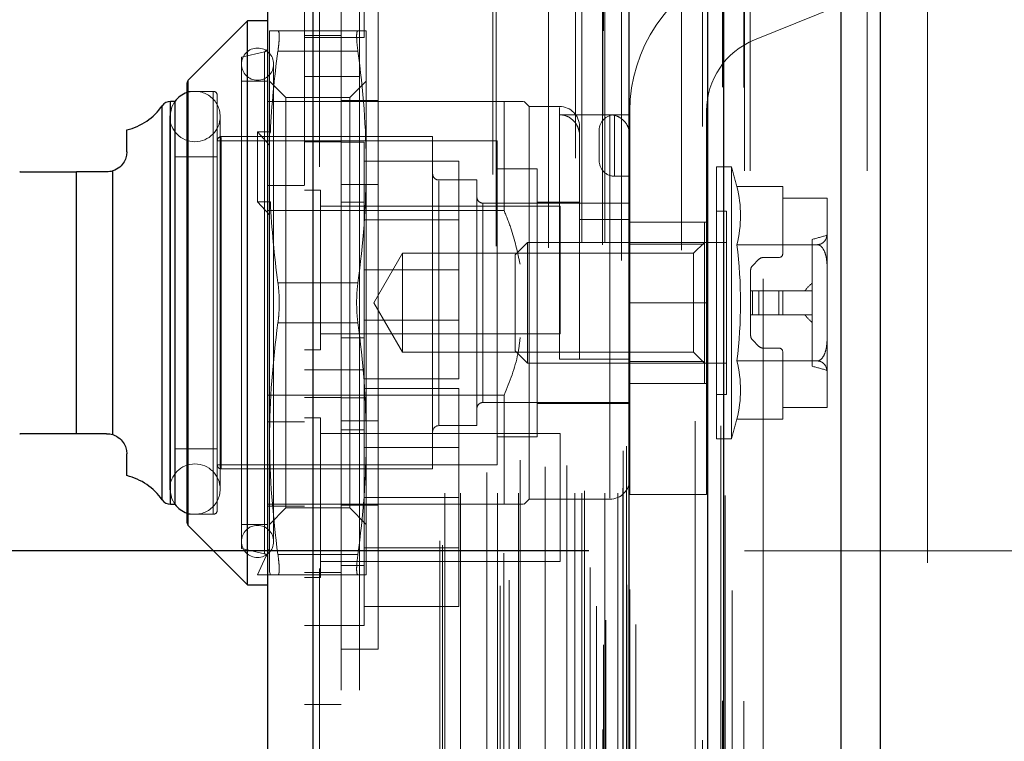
# Model space of a CAD drawing. Header units: inches. Extents: x 0.2 to 10.7, y 0.2 to 7.9.
# Tile 93 of 104: x 5.641 to 5.802, y 4.954 to 5.071. Entities that reach past the tile are written whole.
import ezdxf

# ---------------------------------------------------------------- set-up
doc = ezdxf.new("R2010")
doc.units = ezdxf.units.IN
doc.header["$MEASUREMENT"] = 0
doc.linetypes.add('HIDDEN', pattern=[0.07500000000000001, 0.05, -0.025])
doc.layers.add('DIMENSIONS', color=140, linetype='Continuous')
doc.styles.add('SLDTEXTSTYLE0', font='TXT', dxfattribs={"width": 0.7})
doc.dimstyles.new('SLDDIMSTYLE0', dxfattribs={"dimtxt": 0.0849609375, "dimasz": 0.13, "dimexe": 0, "dimexo": 0.0625, "dimgap": 0.021240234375, "dimtad": 0, "dimtih": 1, "dimtoh": 1, "dimlfac": 12, "dimrnd": 1e-09, "dimzin": 12, "dimdsep": 46, "dimtxsty": 'SLDTEXTSTYLE0', "dimsah": 1, "dimcen": 0.09, "dimadec": 0, "dimazin": 3, "dimtfac": 1, "dimtofl": 0, "dimtmove": 0, "dimatfit": 3, "dimfxl": 0, "dimfrac": 2, "dimtolj": 1, "dimtzin": 12, "dimarcsym": 0})
doc.dimstyles.new('SLDDIMSTYLE4', dxfattribs={"dimtxt": 0.0849609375, "dimasz": 0.13, "dimexe": 0, "dimexo": 0.0625, "dimgap": 0.021240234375, "dimtad": 0, "dimtih": 1, "dimtoh": 1, "dimdec": 4, "dimlfac": 12, "dimzin": 12, "dimdsep": 46, "dimtxsty": 'SLDTEXTSTYLE0', "dimsah": 1, "dimcen": 0.09, "dimadec": 0, "dimazin": 3, "dimtfac": 1, "dimtdec": 0, "dimtofl": 0, "dimtmove": 0, "dimatfit": 3, "dimfxl": 0, "dimfrac": 2, "dimtolj": 1, "dimtzin": 12, "dimarcsym": 0})

# ---------------------------------------------------------------- blocks, each defined once
blk = doc.blocks.new('_D_13')
at = {"layer": 'DIMENSIONS'}
blk.add_line((6.102862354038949, 5.648304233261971), (5.73416764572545, 5.648304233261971), dxfattribs=at)
for radius, start, end in [(0.885779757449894, 163.9657113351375, 180), (0.8857797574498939, 205.0000000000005, 221.034288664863)]:
    blk.add_arc((6.744947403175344, 5.648304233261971), radius, start, end, dxfattribs=at)
for points in [[(5.85916764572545, 5.648304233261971), (5.888578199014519, 5.776503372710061), (5.848684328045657, 5.779415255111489)], [(5.942158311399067, 5.273957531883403), (5.988067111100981, 5.150700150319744), (6.022992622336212, 5.17019909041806)]]:
    blk.add_solid(points, dxfattribs=at)
at = {"layer": 'DIMENSIONS', "insert": (5.783349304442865, 5.479444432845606), "char_height": 0.08333333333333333, "attachment_point": 1, "style": 'SLDTEXTSTYLE0'}
blk.add_mtext('25°', dxfattribs=at)
blk = doc.blocks.new('_D_18')
at = {"layer": 'DIMENSIONS'}
for p, q in [((5.734066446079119, 4.98470249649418), (5.29003491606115, 4.98470249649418)), ((5.41503491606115, 4.98470249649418), (5.415034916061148, 4.42807726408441)), ((5.253460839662, 4.274026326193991), (5.224930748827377, 4.274026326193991)), ((5.224930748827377, 4.274026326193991), (5.224930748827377, 4.138995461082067)), ((5.576608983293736, 4.274026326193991), (5.605139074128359, 4.274026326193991)), ((5.605139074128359, 4.274026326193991), (5.605139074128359, 4.138995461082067)), ((5.224930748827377, 4.138995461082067), (5.253460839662, 4.138995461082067)), ((5.605139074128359, 4.138995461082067), (5.576608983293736, 4.138995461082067)), ((5.415034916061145, 3.444369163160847), (5.415034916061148, 4.119975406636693)), ((5.734066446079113, 3.444369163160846), (5.290034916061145, 3.444369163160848))]:
    blk.add_line(p, q, dxfattribs=at)
for points in [[(5.41503491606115, 4.98470249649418), (5.395034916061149, 4.854702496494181), (5.435034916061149, 4.854702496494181)], [(5.415034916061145, 3.444369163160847), (5.435034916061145, 3.574369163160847), (5.395034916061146, 3.574369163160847)]]:
    blk.add_solid(points, dxfattribs=at)
at = {"layer": 'DIMENSIONS', "char_height": 0.08333333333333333, "attachment_point": 1, "style": 'SLDTEXTSTYLE0'}
for s, insert in [('18.48', (5.253460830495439, 4.40046870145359)), ('469.5', (5.253460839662, 4.246417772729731))]:
    blk.add_mtext(s, dxfattribs=dict(at, insert=insert))
blk = doc.blocks.new('_D_19')
at = {"layer": 'DIMENSIONS'}
for p, q in [((5.703483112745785, 5.099952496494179), (4.79971829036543, 5.099952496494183)), ((4.92471829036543, 5.099952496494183), (4.924718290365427, 4.483632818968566)), ((4.763144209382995, 4.353501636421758), (4.734614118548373, 4.353501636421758)), ((4.734614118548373, 4.353501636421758), (4.734614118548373, 4.218470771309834)), ((5.086292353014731, 4.353501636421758), (5.114822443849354, 4.353501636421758)), ((5.114822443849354, 4.353501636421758), (5.114822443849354, 4.218470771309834)), ((4.734614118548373, 4.218470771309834), (4.763144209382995, 4.218470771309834)), ((5.114822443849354, 4.218470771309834), (5.086292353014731, 4.218470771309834)), ((4.924718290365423, 3.329035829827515), (4.924718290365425, 4.064419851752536)), ((5.703483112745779, 3.329035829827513), (4.799718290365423, 3.329035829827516))]:
    blk.add_line(p, q, dxfattribs=at)
for points in [[(4.92471829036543, 5.099952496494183), (4.904718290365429, 4.969952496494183), (4.944718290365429, 4.969952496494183)], [(4.924718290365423, 3.329035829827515), (4.944718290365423, 3.459035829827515), (4.904718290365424, 3.459035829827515)]]:
    blk.add_solid(points, dxfattribs=at)
at = {"layer": 'DIMENSIONS', "char_height": 0.08333333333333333, "attachment_point": 1, "style": 'SLDTEXTSTYLE0'}
for s, insert in [('21.25', (4.763144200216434, 4.479944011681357)), ('539.8', (4.763144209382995, 4.325893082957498)), ('OPENING', (4.662681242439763, 4.1718421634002))]:
    blk.add_mtext(s, dxfattribs=dict(at, insert=insert))

msp = doc.modelspace()

# ---------------------------------------------------------------- linework, layer by layer
at = {"color": 7, "linetype": 'Continuous', "lineweight": 25}
for p, q in [((5.781559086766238, 5.192448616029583), (5.781559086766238, 3.246619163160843)), ((5.775195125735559, 3.246619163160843), (5.775195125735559, 5.191268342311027)), ((5.753483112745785, 3.246619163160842), (5.753483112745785, 5.182035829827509)), ((5.756119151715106, 3.246619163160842), (5.756119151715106, 5.182294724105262)), ((5.740680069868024, 3.272723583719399), (5.740680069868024, 5.156331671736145)), ((5.689159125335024, 3.28180811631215), (5.689159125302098, 5.147247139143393)), ((5.681721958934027, 5.144301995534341), (5.681721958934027, 3.284753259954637)), ((5.678441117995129, 5.071039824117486), (5.668790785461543, 5.061389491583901)), ((5.681721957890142, 5.071039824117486), (5.678441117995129, 5.071039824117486)), ((5.678441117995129, 5.025108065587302), (5.678441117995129, 5.071039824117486)), ((5.66859859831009, 5.025108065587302), (5.66859859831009, 5.060925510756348)), ((5.668790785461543, 5.025108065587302), (5.668790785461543, 5.061389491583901)), ((5.666600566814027, 5.057916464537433), (5.665889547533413, 5.057916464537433)), ((5.665889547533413, 5.025108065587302), (5.665889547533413, 5.057916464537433)), ((5.666630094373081, 5.025108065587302), (5.666630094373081, 5.057916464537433)), ((5.66454333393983, 5.025108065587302), (5.66454333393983, 5.057213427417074)), ((5.65875607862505, 5.049714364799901), (5.65875607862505, 5.053265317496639)), ((5.650553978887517, 5.003782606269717), (5.650553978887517, 5.046433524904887)), ((5.655475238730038, 5.046433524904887), (5.650553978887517, 5.046433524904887)), ((5.656466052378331, 5.003629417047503), (5.656466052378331, 5.046586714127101)), ((5.66454333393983, 4.99300270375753), (5.66454333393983, 5.025108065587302)), ((5.665889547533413, 4.992299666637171), (5.665889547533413, 5.025108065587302)), ((5.666630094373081, 4.992299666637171), (5.666630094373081, 5.025108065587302)), ((5.66859859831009, 4.989290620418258), (5.66859859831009, 5.025108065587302)), ((5.668790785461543, 4.988826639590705), (5.668790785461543, 5.025108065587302)), ((5.678441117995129, 4.979176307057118), (5.678441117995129, 5.025108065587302)), ((5.655475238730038, 5.003782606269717), (5.650553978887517, 5.003782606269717)), ((5.65875607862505, 4.996950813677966), (5.65875607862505, 5.000501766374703)), ((5.665889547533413, 4.992299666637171), (5.666600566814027, 4.992299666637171)), ((5.668790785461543, 4.988826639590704), (5.678441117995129, 4.979176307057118)), ((5.678441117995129, 4.979176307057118), (5.681721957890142, 4.979176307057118))]:
    msp.add_line(p, q, dxfattribs=at)
at = {"color": 7, "linetype": 'HIDDEN', "lineweight": 18}
for p, q in [((5.781559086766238, 5.192448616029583), (5.781559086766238, 3.246619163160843)), ((5.781559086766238, 3.246619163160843), (5.781559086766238, 5.19244861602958)), ((5.781559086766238, 3.246619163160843), (5.781559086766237, 5.192448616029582)), ((5.775195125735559, 3.246619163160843), (5.775195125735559, 5.191268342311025)), ((5.779437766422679, 3.246619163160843), (5.779437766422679, 5.191268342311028)), ((5.779437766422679, 3.246619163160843), (5.779437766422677, 5.191268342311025)), ((5.756119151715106, 3.246619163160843), (5.75611915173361, 5.182294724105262)), ((5.759483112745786, 3.246619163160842), (5.759483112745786, 5.182035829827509)), ((5.760361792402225, 3.246619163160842), (5.760361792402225, 5.182294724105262)), ((5.760361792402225, 3.246619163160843), (5.760361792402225, 5.182294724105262)), ((5.755864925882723, 3.260253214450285), (5.755864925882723, 5.168802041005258)), ((5.736454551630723, 3.269389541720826), (5.736454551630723, 5.159665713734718)), ((5.736454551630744, 3.269389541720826), (5.736454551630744, 5.159665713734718)), ((5.736370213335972, 5.15557172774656), (5.736370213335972, 3.273483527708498)), ((5.736879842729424, 3.273393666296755), (5.736879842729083, 5.155661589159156)), ((5.741721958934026, 3.272723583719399), (5.741721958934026, 5.156331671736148)), ((5.734316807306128, 3.274458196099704), (5.734316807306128, 5.154597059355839)), ((5.752609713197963, 5.15384834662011), (5.752609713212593, 3.27521194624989)), ((5.752609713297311, 5.153846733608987), (5.752609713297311, 3.27522035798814)), ((5.735309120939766, 3.27571307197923), (5.735309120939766, 5.153380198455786)), ((5.740755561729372, 3.278207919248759), (5.740755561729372, 5.150847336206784)), ((5.740782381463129, 3.278417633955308), (5.740782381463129, 5.150637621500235)), ((5.71964224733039, 3.279021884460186), (5.71964224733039, 5.150033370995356)), ((5.721073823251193, 3.279945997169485), (5.721073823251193, 5.149105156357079)), ((5.74030404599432, 3.279171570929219), (5.74030404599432, 5.149883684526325)), ((5.740304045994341, 3.279171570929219), (5.740304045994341, 5.149883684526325)), ((5.731918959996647, 5.148692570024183), (5.731918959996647, 3.280370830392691)), ((5.689159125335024, 5.147247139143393), (5.689159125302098, 3.28180811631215)), ((5.690201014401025, 3.28180811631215), (5.69020101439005, 5.147247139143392)), ((5.690201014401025, 5.147247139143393), (5.69020101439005, 3.281808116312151)), ((5.718461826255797, 5.146000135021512), (5.718461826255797, 3.283050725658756)), ((5.734285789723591, 3.28200531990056), (5.734285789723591, 5.147049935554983)), ((5.687721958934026, 5.144301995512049), (5.687721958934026, 3.284753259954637)), ((5.720226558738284, 3.284324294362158), (5.720226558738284, 5.144730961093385)), ((5.709776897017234, 3.286357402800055), (5.709776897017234, 5.142697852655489)), ((5.710209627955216, 3.285626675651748), (5.710209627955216, 5.143428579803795)), ((5.749173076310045, 5.142546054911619), (5.749173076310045, 3.286484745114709)), ((5.710610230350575, 3.2940746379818), (5.710610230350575, 5.134980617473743)), ((5.710610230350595, 3.2940746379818), (5.710610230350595, 5.134980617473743)), ((5.713142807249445, 3.2940746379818), (5.713142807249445, 5.134980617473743)), ((5.719177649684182, 3.294074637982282), (5.719177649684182, 5.134980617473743)), ((5.722622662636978, 3.2940746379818), (5.722622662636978, 5.134980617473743)), ((5.731793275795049, 3.2940746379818), (5.731793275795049, 5.134980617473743)), ((5.732966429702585, 5.134980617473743), (5.732966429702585, 3.2940746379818)), ((5.732966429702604, 3.2940746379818), (5.732966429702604, 5.134980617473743)), ((5.73338309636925, 3.294491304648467), (5.73338309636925, 5.134563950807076)), ((5.736299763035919, 5.134563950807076), (5.736299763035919, 3.294491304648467)), ((5.736716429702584, 3.2940746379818), (5.736716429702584, 5.134980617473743)), ((5.736716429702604, 5.134980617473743), (5.736716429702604, 3.2940746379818)), ((5.738790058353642, 3.2940746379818), (5.738790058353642, 5.134980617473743)), ((5.738790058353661, 3.2940746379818), (5.738790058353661, 5.134980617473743)), ((5.718965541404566, 5.13431652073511), (5.718965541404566, 3.294739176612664)), ((5.727494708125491, 5.134077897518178), (5.727494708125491, 3.2949744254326)), ((5.739633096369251, 3.294907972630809), (5.739633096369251, 5.134147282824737)), ((5.73963309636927, 3.294907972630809), (5.73963309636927, 5.134147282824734)), ((5.696721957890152, 5.131985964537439), (5.696721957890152, 5.06198596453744)), ((5.717451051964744, 3.297440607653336), (5.717451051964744, 5.131614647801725)), ((5.739388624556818, 5.131985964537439), (5.739388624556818, 3.297069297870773)), ((5.726947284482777, 3.298369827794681), (5.726947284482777, 5.130685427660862)), ((5.726947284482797, 3.298369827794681), (5.726947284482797, 5.130685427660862)), ((5.730502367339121, 3.298615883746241), (5.730502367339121, 5.130437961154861)), ((5.722891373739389, 3.299478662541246), (5.722891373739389, 5.129583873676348)), ((5.739703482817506, 3.300987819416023), (5.739703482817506, 5.12806743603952)), ((5.739703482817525, 3.300987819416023), (5.739703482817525, 5.12806743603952)), ((5.74025069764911, 3.301760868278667), (5.74025069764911, 5.127294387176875)), ((5.740250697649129, 3.301760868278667), (5.740250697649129, 5.127294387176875)), ((5.755576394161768, 3.305072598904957), (5.75557639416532, 5.123947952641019)), ((5.751442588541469, 3.305851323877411), (5.751442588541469, 5.123203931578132)), ((5.693721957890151, 5.115916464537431), (5.69372195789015, 5.06198596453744)), ((5.762483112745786, 3.329035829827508), (5.762483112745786, 5.099952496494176)), ((5.762483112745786, 3.329035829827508), (5.762483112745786, 5.099952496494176)), ((5.762483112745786, 3.329035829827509), (5.762483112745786, 5.099952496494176)), ((5.762483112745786, 3.329035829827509), (5.762483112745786, 5.099952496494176)), ((5.789316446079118, 4.782744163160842), (5.789316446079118, 5.099952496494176)), ((5.697471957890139, 5.068333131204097), (5.697471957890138, 5.08916646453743)), ((5.699721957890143, 5.081524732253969), (5.699721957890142, 5.025108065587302)), ((5.783483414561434, 5.077000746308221), (5.761090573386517, 5.067944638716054)), ((5.682050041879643, 5.052691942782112), (5.682050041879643, 5.069399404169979)), ((5.683407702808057, 5.069399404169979), (5.696440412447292, 5.069399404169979)), ((5.697798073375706, 5.047253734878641), (5.697798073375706, 5.069399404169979)), ((5.693721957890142, 5.068666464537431), (5.687721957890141, 5.068666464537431)), ((5.68772195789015, 5.068333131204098), (5.69372195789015, 5.068333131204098)), ((5.693721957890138, 5.068333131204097), (5.697471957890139, 5.068333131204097)), ((5.681213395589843, 5.066001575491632), (5.677456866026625, 5.065134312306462)), ((5.681213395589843, 4.984251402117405), (5.681213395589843, 5.0659647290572)), ((5.683407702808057, 5.066118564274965), (5.696440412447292, 5.066118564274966)), ((5.683407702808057, 5.066118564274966), (5.696440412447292, 5.066118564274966)), ((5.677456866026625, 5.025108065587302), (5.677456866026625, 5.065134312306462)), ((5.682706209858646, 4.986230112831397), (5.682706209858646, 5.063986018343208)), ((5.668790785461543, 5.061389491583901), (5.668790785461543, 4.988826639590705)), ((5.681721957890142, 5.061197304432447), (5.677456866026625, 5.061197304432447)), ((5.684714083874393, 5.058533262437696), (5.682050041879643, 5.061197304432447)), ((5.696721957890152, 5.06198596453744), (5.687721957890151, 5.06198596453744)), ((5.693721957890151, 5.06198596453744), (5.693721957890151, 3.367069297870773)), ((5.697798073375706, 5.061197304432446), (5.695134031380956, 5.058533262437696)), ((5.696721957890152, 5.06198596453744), (5.696721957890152, 3.367069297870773)), ((5.696721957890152, 5.06198596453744), (5.696721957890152, 3.367069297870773)), ((5.696721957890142, 3.367069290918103), (5.696721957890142, 5.06198595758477)), ((5.696721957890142, 3.367069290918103), (5.696721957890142, 5.06198595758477)), ((5.672863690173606, 5.059556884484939), (5.66859859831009, 5.059556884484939)), ((5.672863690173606, 4.990806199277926), (5.672863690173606, 5.059409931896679)), ((5.665889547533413, 5.057916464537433), (5.665889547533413, 4.992299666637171)), ((5.666630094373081, 5.057916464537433), (5.666600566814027, 5.057916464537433)), ((5.673519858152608, 5.025108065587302), (5.673519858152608, 5.058900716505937)), ((5.687721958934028, 5.057916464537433), (5.681721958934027, 5.057916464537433)), ((5.684714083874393, 4.991682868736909), (5.684714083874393, 5.058533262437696)), ((5.695134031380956, 5.058533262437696), (5.684714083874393, 5.058533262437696)), ((5.720271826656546, 5.057916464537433), (5.687721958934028, 5.057916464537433)), ((5.699721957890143, 5.05806639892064), (5.693721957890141, 5.05806639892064)), ((5.695134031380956, 4.991682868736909), (5.695134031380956, 5.058533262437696)), ((5.720271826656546, 5.04014276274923), (5.720271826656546, 5.057916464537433)), ((5.724372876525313, 5.05709625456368), (5.723552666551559, 5.057916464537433)), ((5.66454333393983, 5.057213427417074), (5.66454333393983, 4.99300270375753)), ((5.724372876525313, 5.025108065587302), (5.724372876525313, 5.05709625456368)), ((5.729294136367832, 5.05709625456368), (5.724372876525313, 5.05709625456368)), ((5.729294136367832, 5.015921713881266), (5.729294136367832, 5.056950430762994)), ((5.740777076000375, 5.025106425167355), (5.740777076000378, 5.056356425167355)), ((5.753277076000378, 5.056356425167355), (5.753277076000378, 5.025106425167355)), ((5.665780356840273, 5.055455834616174), (5.665780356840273, 4.994760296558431)), ((5.673982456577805, 4.994760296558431), (5.673982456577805, 5.055455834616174)), ((5.737496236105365, 5.055748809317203), (5.729294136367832, 5.055748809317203)), ((5.737496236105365, 5.055748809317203), (5.737496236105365, 4.993270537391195)), ((5.738277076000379, 5.055731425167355), (5.738277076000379, 5.045731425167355)), ((5.738277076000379, 5.055731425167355), (5.740777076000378, 5.055731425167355)), ((5.738277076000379, 5.045731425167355), (5.738277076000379, 5.055731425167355)), ((5.68217957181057, 5.052936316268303), (5.680081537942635, 5.052936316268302)), ((5.680081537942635, 5.052936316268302), (5.680081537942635, 5.041571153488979)), ((5.680081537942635, 5.052936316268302), (5.682050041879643, 5.050804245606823)), ((5.68217957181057, 5.052936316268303), (5.682050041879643, 5.052691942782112)), ((5.682050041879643, 5.052691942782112), (5.682050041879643, 5.050804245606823)), ((5.732574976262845, 5.015921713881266), (5.732574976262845, 5.053815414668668)), ((5.735777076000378, 5.053231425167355), (5.735777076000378, 5.048231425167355)), ((5.719123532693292, 5.051518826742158), (5.673519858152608, 5.051518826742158)), ((5.70862484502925, 5.05217499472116), (5.674176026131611, 5.05217499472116)), ((5.674176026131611, 4.998189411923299), (5.674176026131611, 5.052026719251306)), ((5.693721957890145, 5.051333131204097), (5.687721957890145, 5.051333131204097)), ((5.697471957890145, 5.05129146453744), (5.693721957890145, 5.05129146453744)), ((5.697471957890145, 5.014208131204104), (5.697471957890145, 5.05129146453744)), ((5.70862484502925, 5.025108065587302), (5.70862484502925, 5.05217499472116)), ((5.719123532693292, 5.025108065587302), (5.719123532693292, 5.051518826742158)), ((5.682050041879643, 5.050804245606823), (5.682050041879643, 5.041326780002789)), ((5.673519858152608, 5.048894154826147), (5.666630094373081, 5.048894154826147)), ((5.697471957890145, 5.048208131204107), (5.712888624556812, 5.048208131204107)), ((5.712888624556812, 5.030458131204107), (5.712888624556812, 5.048208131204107)), ((5.650553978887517, 5.046433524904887), (5.650553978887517, 5.003782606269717)), ((5.656466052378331, 5.046586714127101), (5.656466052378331, 5.003629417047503)), ((5.697798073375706, 5.002962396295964), (5.697798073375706, 5.047253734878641)), ((5.725685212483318, 5.046925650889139), (5.719123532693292, 5.046925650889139)), ((5.725685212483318, 5.025108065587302), (5.725685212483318, 5.046925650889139)), ((5.754884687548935, 5.025108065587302), (5.754884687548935, 5.047253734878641)), ((5.757326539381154, 5.047253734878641), (5.754884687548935, 5.047253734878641)), ((5.757326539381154, 5.025108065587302), (5.757326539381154, 5.047253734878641)), ((5.715842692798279, 5.045121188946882), (5.709609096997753, 5.045121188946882)), ((5.709609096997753, 5.005240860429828), (5.709609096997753, 5.044975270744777)), ((5.715842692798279, 5.025108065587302), (5.715842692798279, 5.045121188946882)), ((5.738277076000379, 5.045731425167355), (5.740777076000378, 5.045731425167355)), ((5.687721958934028, 5.044207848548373), (5.681721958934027, 5.044207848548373)), ((5.690326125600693, 5.04347896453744), (5.687721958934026, 5.04347896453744)), ((5.690326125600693, 5.017437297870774), (5.690326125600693, 5.04347896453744)), ((5.699721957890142, 5.044357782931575), (5.693721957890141, 5.044357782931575)), ((5.758215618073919, 5.044050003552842), (5.765711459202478, 5.044050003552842)), ((5.765711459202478, 5.044050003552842), (5.765711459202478, 5.042155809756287)), ((5.68217957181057, 5.041571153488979), (5.680081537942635, 5.041571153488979)), ((5.680081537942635, 5.041571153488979), (5.682050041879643, 5.039439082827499)), ((5.68217957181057, 5.041571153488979), (5.682050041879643, 5.041326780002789)), ((5.697471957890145, 5.041499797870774), (5.693721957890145, 5.041499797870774)), ((5.732574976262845, 5.041512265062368), (5.725685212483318, 5.041512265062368)), ((5.765711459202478, 5.042155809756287), (5.772928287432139, 5.042155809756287)), ((5.765711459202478, 5.042155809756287), (5.765711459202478, 5.033146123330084)), ((5.772929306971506, 5.042066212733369), (5.772929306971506, 5.042096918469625)), ((5.772929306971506, 5.036562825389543), (5.772929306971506, 5.042066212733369)), ((5.720271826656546, 5.04014276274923), (5.681721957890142, 5.04014276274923)), ((5.682050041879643, 5.002962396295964), (5.682050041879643, 5.041326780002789)), ((5.729388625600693, 5.040874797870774), (5.690326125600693, 5.040874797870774)), ((5.740777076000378, 5.041348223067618), (5.716826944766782, 5.041348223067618)), ((5.716826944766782, 5.008905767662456), (5.716826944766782, 5.041310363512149)), ((5.729388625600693, 5.02004146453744), (5.729388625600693, 5.040874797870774)), ((5.756525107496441, 5.040035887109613), (5.754884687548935, 5.040035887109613)), ((5.756525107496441, 5.025108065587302), (5.756525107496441, 5.040035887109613)), ((5.712888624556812, 5.038620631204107), (5.697471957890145, 5.038620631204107)), ((5.740777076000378, 5.038698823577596), (5.732574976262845, 5.038698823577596)), ((5.740777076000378, 5.038231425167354), (5.753277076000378, 5.038231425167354)), ((5.752916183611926, 5.034674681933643), (5.752916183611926, 5.038231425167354)), ((5.770468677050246, 5.01479035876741), (5.770468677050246, 5.035425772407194)), ((5.772929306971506, 5.030611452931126), (5.772929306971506, 5.036562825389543)), ((5.724089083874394, 5.034950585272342), (5.722076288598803, 5.032937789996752)), ((5.724089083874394, 5.025108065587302), (5.724089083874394, 5.034950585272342)), ((5.756525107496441, 5.034950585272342), (5.724089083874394, 5.034950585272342)), ((5.752916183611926, 5.034674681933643), (5.740777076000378, 5.034674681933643)), ((5.752916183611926, 5.034950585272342), (5.751139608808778, 5.033174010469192)), ((5.752916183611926, 5.015541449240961), (5.752916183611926, 5.034674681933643)), ((5.758215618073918, 5.034579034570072), (5.771352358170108, 5.034579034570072)), ((5.703706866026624, 5.033174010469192), (5.699049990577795, 5.025108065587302)), ((5.703706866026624, 5.025108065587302), (5.703706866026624, 5.033174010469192)), ((5.751139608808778, 5.033174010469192), (5.703706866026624, 5.033174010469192)), ((5.722076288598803, 5.025108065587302), (5.722076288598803, 5.032937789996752)), ((5.751139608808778, 5.017042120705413), (5.751139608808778, 5.033174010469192)), ((5.761814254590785, 5.032201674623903), (5.760750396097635, 5.031137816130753)), ((5.765055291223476, 5.032489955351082), (5.76251022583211, 5.032489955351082)), ((5.697471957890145, 5.030458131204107), (5.712888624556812, 5.030458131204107)), ((5.712888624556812, 5.012708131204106), (5.712888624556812, 5.030458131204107)), ((5.760462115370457, 5.030441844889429), (5.760462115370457, 5.02707656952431)), ((5.772929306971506, 5.019604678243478), (5.772929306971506, 5.030611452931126)), ((5.683407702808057, 5.028388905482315), (5.696440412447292, 5.028388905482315)), ((5.683407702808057, 5.028388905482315), (5.696440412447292, 5.028388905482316)), ((5.760462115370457, 5.023139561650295), (5.760462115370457, 5.02707656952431)), ((5.760462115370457, 5.02707656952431), (5.760750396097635, 5.02707656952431)), ((5.760750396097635, 5.02707656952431), (5.761814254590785, 5.02707656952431)), ((5.760750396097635, 5.023139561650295), (5.760750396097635, 5.02707656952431)), ((5.760750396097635, 5.023139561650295), (5.760750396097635, 5.02707656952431)), ((5.761814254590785, 5.02707656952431), (5.76251022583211, 5.02707656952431)), ((5.761814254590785, 5.023139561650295), (5.761814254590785, 5.02707656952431)), ((5.761814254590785, 5.023139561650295), (5.761814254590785, 5.02707656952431)), ((5.76251022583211, 5.02707656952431), (5.765055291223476, 5.02707656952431)), ((5.76251022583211, 5.023139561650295), (5.76251022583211, 5.02707656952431)), ((5.76251022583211, 5.023139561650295), (5.76251022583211, 5.02707656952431)), ((5.765055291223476, 5.023139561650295), (5.765055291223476, 5.02707656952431)), ((5.765055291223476, 5.02707656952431), (5.765711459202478, 5.02707656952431)), ((5.765055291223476, 5.023139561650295), (5.765055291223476, 5.02707656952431)), ((5.765711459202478, 5.02707656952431), (5.770468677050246, 5.02707656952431)), ((5.765711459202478, 5.023139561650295), (5.765711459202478, 5.02707656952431)), ((5.673519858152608, 4.991315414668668), (5.673519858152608, 5.025108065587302)), ((5.677456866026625, 4.985081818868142), (5.677456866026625, 5.025108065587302)), ((5.699049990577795, 5.025108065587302), (5.703706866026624, 5.017042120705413)), ((5.699721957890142, 5.025108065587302), (5.699721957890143, 4.968691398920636)), ((5.703706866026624, 5.017042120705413), (5.703706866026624, 5.025108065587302)), ((5.70862484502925, 4.998041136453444), (5.70862484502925, 5.025108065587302)), ((5.715842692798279, 5.005094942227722), (5.715842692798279, 5.025108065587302)), ((5.719123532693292, 4.998697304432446), (5.719123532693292, 5.025108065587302)), ((5.722076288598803, 5.017278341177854), (5.722076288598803, 5.025108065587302)), ((5.724089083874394, 5.015265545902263), (5.724089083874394, 5.025108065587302)), ((5.724372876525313, 4.993119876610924), (5.724372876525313, 5.025108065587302)), ((5.725685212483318, 5.003290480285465), (5.725685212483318, 5.025108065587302)), ((5.740777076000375, 5.025106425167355), (5.753277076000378, 5.025106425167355)), ((5.740777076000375, 5.025106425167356), (5.753277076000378, 5.025106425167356)), ((5.740777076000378, 4.993856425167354), (5.740777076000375, 5.025106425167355)), ((5.753277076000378, 4.993856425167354), (5.753277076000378, 5.025106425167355)), ((5.754884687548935, 5.002962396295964), (5.754884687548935, 5.025108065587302)), ((5.756525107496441, 5.010180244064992), (5.756525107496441, 5.025108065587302)), ((5.757326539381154, 5.002962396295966), (5.757326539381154, 5.025108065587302)), ((5.697471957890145, 5.022295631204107), (5.712888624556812, 5.022295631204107)), ((5.760462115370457, 5.023139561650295), (5.760750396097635, 5.023139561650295)), ((5.760462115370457, 5.023139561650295), (5.760462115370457, 5.019774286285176)), ((5.760750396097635, 5.023139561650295), (5.761814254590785, 5.023139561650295)), ((5.761814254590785, 5.023139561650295), (5.76251022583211, 5.023139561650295)), ((5.76251022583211, 5.023139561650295), (5.765055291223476, 5.023139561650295)), ((5.765055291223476, 5.023139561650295), (5.765711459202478, 5.023139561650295)), ((5.765711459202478, 5.023139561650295), (5.770468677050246, 5.023139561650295)), ((5.683407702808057, 5.02182722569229), (5.696440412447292, 5.021827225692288)), ((5.683407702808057, 5.02182722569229), (5.696440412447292, 5.02182722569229)), ((5.690326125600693, 5.02004146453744), (5.729388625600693, 5.02004146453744)), ((5.693721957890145, 5.019416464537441), (5.697471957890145, 5.019416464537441)), ((5.760750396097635, 5.019078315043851), (5.761814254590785, 5.018014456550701)), ((5.772929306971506, 5.013653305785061), (5.772929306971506, 5.019604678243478)), ((5.687721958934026, 5.017437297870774), (5.690326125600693, 5.017437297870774)), ((5.76251022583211, 5.017726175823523), (5.765055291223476, 5.017726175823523)), ((5.703706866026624, 5.017042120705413), (5.751139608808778, 5.017042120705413)), ((5.722076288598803, 5.017278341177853), (5.724089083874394, 5.015265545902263)), ((5.737496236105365, 5.015921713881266), (5.729294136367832, 5.015921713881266)), ((5.751139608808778, 5.017042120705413), (5.752916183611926, 5.015265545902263)), ((5.765711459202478, 5.01707000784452), (5.765711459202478, 5.008060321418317)), ((5.693721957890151, 5.014208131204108), (5.687721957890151, 5.014208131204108)), ((5.697471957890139, 5.014208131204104), (5.693721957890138, 5.014208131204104)), ((5.697471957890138, 4.993374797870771), (5.697471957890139, 5.014208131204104)), ((5.724089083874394, 5.015265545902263), (5.756525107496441, 5.015265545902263)), ((5.752916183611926, 5.015541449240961), (5.740777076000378, 5.015541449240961)), ((5.752916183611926, 5.01198470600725), (5.752916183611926, 5.015541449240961)), ((5.758215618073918, 5.015637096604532), (5.771352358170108, 5.015637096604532)), ((5.697471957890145, 5.012708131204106), (5.712888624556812, 5.012708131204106)), ((5.772929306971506, 5.008149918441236), (5.772929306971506, 5.013653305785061)), ((5.697471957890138, 5.011124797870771), (5.712888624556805, 5.011124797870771)), ((5.712888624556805, 4.993374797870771), (5.712888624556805, 5.011124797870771)), ((5.752916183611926, 5.01198470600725), (5.740777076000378, 5.01198470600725)), ((5.740777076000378, 5.011981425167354), (5.753277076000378, 5.011981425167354)), ((5.720271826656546, 5.010073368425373), (5.681721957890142, 5.010073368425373)), ((5.687721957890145, 5.00966646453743), (5.693721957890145, 5.00966646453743)), ((5.693721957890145, 5.009624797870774), (5.697471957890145, 5.009624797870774)), ((5.720271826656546, 4.992299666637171), (5.720271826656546, 5.010073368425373)), ((5.754884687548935, 5.010180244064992), (5.756525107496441, 5.010180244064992)), ((5.716826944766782, 5.008867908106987), (5.740777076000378, 5.008867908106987)), ((5.725685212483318, 5.008703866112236), (5.740777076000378, 5.008703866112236)), ((5.772928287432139, 5.008060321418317), (5.765711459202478, 5.008060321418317)), ((5.765711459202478, 5.008060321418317), (5.765711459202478, 5.006166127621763)), ((5.772929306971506, 5.00811921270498), (5.772929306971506, 5.008149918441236)), ((5.690326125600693, 5.006395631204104), (5.687721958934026, 5.006395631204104)), ((5.690326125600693, 4.993374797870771), (5.690326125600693, 5.006395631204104)), ((5.758215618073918, 5.006166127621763), (5.765711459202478, 5.006166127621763)), ((5.687721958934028, 5.005708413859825), (5.681721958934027, 5.005708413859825)), ((5.699721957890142, 5.005858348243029), (5.693721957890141, 5.005858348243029)), ((5.709609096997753, 5.005094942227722), (5.715842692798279, 5.005094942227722)), ((5.682050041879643, 4.981305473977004), (5.682050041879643, 5.002962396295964)), ((5.729388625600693, 5.003791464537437), (5.690326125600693, 5.003791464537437)), ((5.697471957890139, 5.004416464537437), (5.693721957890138, 5.004416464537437)), ((5.697798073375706, 4.980816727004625), (5.697798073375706, 5.002962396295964)), ((5.719123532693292, 5.003290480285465), (5.725685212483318, 5.003290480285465)), ((5.729388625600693, 4.993374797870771), (5.729388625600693, 5.003791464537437)), ((5.754884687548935, 5.002962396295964), (5.757326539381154, 5.002962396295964)), ((5.712888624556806, 5.001537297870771), (5.697471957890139, 5.001537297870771)), ((5.666630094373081, 5.001321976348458), (5.673519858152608, 5.001321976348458)), ((5.673519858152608, 4.998697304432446), (5.719123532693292, 4.998697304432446)), ((5.674176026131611, 4.998041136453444), (5.70862484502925, 4.998041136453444)), ((5.690326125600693, 4.980353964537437), (5.690326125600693, 4.993374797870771)), ((5.697471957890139, 4.972541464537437), (5.697471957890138, 4.993374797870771)), ((5.697471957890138, 4.993374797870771), (5.712888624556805, 4.993374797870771)), ((5.712888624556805, 4.97562479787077), (5.712888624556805, 4.993374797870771)), ((5.729388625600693, 4.982958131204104), (5.729388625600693, 4.993374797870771)), ((5.740777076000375, 4.993856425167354), (5.753277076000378, 4.993856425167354)), ((5.666600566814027, 4.992299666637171), (5.666630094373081, 4.992299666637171)), ((5.720271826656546, 4.992299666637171), (5.681721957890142, 4.992299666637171)), ((5.687721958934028, 4.99199979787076), (5.681721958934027, 4.99199979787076)), ((5.699721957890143, 4.992149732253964), (5.693721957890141, 4.992149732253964)), ((5.723552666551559, 4.992299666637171), (5.724372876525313, 4.993119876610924)), ((5.724372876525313, 4.993119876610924), (5.737496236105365, 4.993119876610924)), ((5.66859859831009, 4.990659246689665), (5.672863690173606, 4.990659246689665)), ((5.682050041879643, 4.989018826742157), (5.684714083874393, 4.991682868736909)), ((5.684714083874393, 4.991682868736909), (5.695134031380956, 4.991682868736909)), ((5.695134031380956, 4.991682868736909), (5.697798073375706, 4.989018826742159)), ((5.677456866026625, 4.989018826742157), (5.681721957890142, 4.989018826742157)), ((5.677456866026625, 4.985081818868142), (5.681213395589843, 4.984214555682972)), ((5.680081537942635, 4.980816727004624), (5.682050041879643, 4.985080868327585)), ((5.683407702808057, 4.984097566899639), (5.696440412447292, 4.984097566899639)), ((5.683407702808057, 4.984097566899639), (5.696440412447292, 4.984097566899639)), ((5.697471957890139, 4.98521229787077), (5.712888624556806, 4.98521229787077)), ((5.784066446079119, 4.984702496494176), (5.759483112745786, 4.984702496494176)), ((5.784066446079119, 4.432869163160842), (5.784066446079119, 4.984702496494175)), ((5.784066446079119, 4.432869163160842), (5.784066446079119, 4.984702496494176)), ((5.787066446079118, 4.984702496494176), (5.784066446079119, 4.984702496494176)), ((5.787066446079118, 4.432869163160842), (5.787066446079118, 4.984702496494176)), ((5.796066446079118, 4.984702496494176), (5.787066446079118, 4.984702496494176)), ((5.793066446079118, 4.432869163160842), (5.793066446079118, 4.984702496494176)), ((5.796066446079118, 4.432869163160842), (5.796066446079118, 4.984702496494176)), ((5.850691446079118, 4.984702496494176), (5.796066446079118, 4.984702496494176)), ((5.796066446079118, 4.432869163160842), (5.796066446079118, 4.984702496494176)), ((5.690326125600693, 4.982958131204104), (5.729388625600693, 4.982958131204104)), ((5.693721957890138, 4.982333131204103), (5.697471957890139, 4.982333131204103)), ((5.68217957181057, 4.980816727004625), (5.680081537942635, 4.980816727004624)), ((5.68217957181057, 4.980816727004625), (5.682050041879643, 4.981305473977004)), ((5.683407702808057, 4.980816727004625), (5.696440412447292, 4.980816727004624)), ((5.687721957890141, 4.98116646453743), (5.693721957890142, 4.98116646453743)), ((5.687721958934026, 4.980353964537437), (5.690326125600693, 4.980353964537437)), ((5.697471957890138, 4.97562479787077), (5.712888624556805, 4.97562479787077)), ((5.687721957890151, 4.972541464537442), (5.693721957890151, 4.972541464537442)), ((5.693721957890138, 4.972541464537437), (5.697471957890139, 4.972541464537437)), ((5.693721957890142, 4.968691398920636), (5.699721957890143, 4.968691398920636)), ((5.693721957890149, 4.95966646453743), (5.687721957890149, 4.95966646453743))]:
    msp.add_line(p, q, dxfattribs=at)
at = {"color": 7, "linetype": 'HIDDEN', "lineweight": 18, "flags": 128}
for points in [[(5.759372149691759, 3.260192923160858), (5.759372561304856, 4.206973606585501), (5.759372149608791, 5.168858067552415)], [(5.757472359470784, 3.278238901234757), (5.757472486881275, 4.199413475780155), (5.757472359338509, 5.150818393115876)], [(5.757472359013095, 3.278250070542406), (5.757472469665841, 4.175912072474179), (5.757472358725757, 5.150793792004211)], [(5.749173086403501, 5.142569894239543), (5.749173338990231, 4.174853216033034), (5.749173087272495, 3.286485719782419)], [(5.75630128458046, 3.293693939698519), (5.756301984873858, 4.234358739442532), (5.756301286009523, 5.135360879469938)], [(5.756301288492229, 3.293710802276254), (5.75630203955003, 4.199413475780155), (5.756301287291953, 5.135361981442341)], [(5.749185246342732, 5.13365923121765), (5.749185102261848, 4.222078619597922), (5.749185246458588, 3.295397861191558)], [(5.666600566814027, 5.057916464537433), (5.666092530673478, 5.057025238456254), (5.665780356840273, 5.055455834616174)], [(5.665780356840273, 4.994760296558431), (5.666092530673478, 4.993190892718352), (5.666600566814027, 4.992299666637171)]]:
    msp.add_lwpolyline(points, dxfattribs=at)
at = {"color": 7, "linetype": 'HIDDEN', "lineweight": 18}
for centre, radius, start, end in [((5.765777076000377, 5.056356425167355), 0.02500000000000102, 112.0193813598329, 180), ((5.765777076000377, 5.056356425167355), 0.01249999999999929, 112.0193813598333, 180), ((5.680081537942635, 5.063986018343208), 0.00262467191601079, 0, 180), ((5.681065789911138, 5.066640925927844), 0.0006561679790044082, 283.0000000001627, 359.9999999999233), ((5.680081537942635, 5.063986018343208), 0.00262467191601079, 180, 0), ((5.66988140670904, 5.055455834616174), 0.004101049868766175, 0, 108.2280527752), ((5.672863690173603, 5.058900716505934), 0.00065616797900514, 2.326639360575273e-10, 89.99999999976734), ((5.729294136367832, 5.053815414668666), 0.003280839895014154, 3.102185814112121e-11, 90), ((5.66988140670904, 5.055455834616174), 0.004101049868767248, 180, 0), ((5.738277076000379, 5.053231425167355), 0.002500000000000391, 90, 180), ((5.674176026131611, 5.051518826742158), 0.0006561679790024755, 90, 180), ((5.738277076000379, 5.048231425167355), 0.002500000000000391, 180, 270.0000000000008), ((5.683742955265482, 5.025108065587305), 0.07684383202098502, 14.27044514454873, 16.74966025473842), ((5.709609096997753, 5.046105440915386), 0.0009842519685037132, 180, 270.0000000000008), ((5.73978485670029, 5.039314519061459), 0.01902939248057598, 345.5904657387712, 14.40953426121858), ((5.716826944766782, 5.042332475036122), 0.0009842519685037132, 180, 270.0000000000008), ((5.769054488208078, 5.04206692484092), 0.003874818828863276, 359.9894702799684, 1.314429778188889), ((5.77122807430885, 5.042096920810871), 0.001701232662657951, 359.9999211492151, 1.983715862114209), ((5.769054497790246, 5.042066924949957), 0.003874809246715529, 359.9894686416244, 1.314431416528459), ((6.245157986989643, 3.338904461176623), 1.761679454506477, 105.5486179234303, 105.6317027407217), ((5.683742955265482, 5.025108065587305), 0.07507247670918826, 352.7523851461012, 7.247614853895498), ((5.76251022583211, 5.031505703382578), 0.0009842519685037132, 90, 135), ((5.765055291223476, 5.033146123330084), 0.0006561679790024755, 270.0000000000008, 0), ((5.76144636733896, 5.030441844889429), 0.0009842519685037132, 135.0000000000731, 180), ((5.76144636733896, 5.019774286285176), 0.000984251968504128, 180, 224.9999999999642), ((5.76251022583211, 5.018710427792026), 0.0009842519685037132, 225.0000000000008, 270.0000000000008), ((5.765055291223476, 5.01707000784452), 0.0006561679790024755, 0, 90), ((5.739784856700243, 5.010901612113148), 0.01902939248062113, 345.5904657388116, 14.40953426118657), ((6.245157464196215, 6.711309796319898), 1.761677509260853, 254.3682972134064, 254.4513821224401), ((5.716826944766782, 5.007883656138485), 0.0009842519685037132, 90, 180.0000000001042), ((5.769054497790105, 5.008149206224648), 0.003874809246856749, 358.6855685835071, 0.01053135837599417), ((5.769054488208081, 5.008149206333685), 0.003874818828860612, 358.6855702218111, 0.0105297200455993), ((5.771228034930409, 5.008119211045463), 0.001701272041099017, 358.0163070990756, 5.588954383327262e-05), ((5.683742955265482, 5.025108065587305), 0.07684383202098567, 343.2503397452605, 345.7295548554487), ((5.709609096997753, 5.004110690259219), 0.0009842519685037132, 90, 180), ((5.66988140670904, 4.994760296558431), 0.004101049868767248, 0, 180), ((5.674176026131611, 4.998697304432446), 0.0006561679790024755, 180, 270.0000000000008), ((5.737496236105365, 4.996400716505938), 0.003280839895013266, 270.0000000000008, 0), ((5.66988140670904, 4.994760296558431), 0.004101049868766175, 251.7719472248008, 0), ((5.672863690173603, 4.991315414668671), 0.0006561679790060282, 270.0000000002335, 359.9999999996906), ((5.680081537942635, 4.986230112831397), 0.00262467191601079, 0, 180), ((5.680081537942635, 4.986230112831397), 0.00262467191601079, 180, 0), ((5.681065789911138, 4.98357520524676), 0.0006561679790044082, 7.755464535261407e-11, 76.99999999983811)]:
    msp.add_arc(centre, radius, start, end, dxfattribs=at)
at = {"color": 7, "linetype": 'Continuous', "lineweight": 25}
for centre, radius, start, end in [((5.669254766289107, 5.060925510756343), 0.0006561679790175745, 135.0000000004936, 179.9999999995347), ((5.66988140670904, 5.055455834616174), 0.004101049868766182, 108.2280527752, 143.1301023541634), ((5.665889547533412, 5.056276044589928), 0.001640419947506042, 89.99999999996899, 145.15009542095), ((5.656466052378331, 5.062837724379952), 0.00984251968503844, 283.4541205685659, 325.1500954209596), ((5.656466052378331, 4.987378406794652), 0.00984251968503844, 34.84990457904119, 76.54587943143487), ((5.665889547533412, 4.993940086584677), 0.001640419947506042, 214.8499045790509, 270.0000000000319), ((5.66988140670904, 4.994760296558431), 0.004101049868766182, 216.8698976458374, 251.7719472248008), ((5.669254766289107, 4.989290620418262), 0.0006561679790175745, 180.0000000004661, 224.9999999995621)]:
    msp.add_arc(centre, radius, start, end, dxfattribs=at)
at = {"color": 7, "linetype": 'HIDDEN', "lineweight": 18}
for points in [[(5.682050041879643, 5.069399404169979), (5.682050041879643, 5.069399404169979), (5.682552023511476, 5.069399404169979), (5.683407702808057, 5.069399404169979)], [(5.696440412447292, 5.069399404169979), (5.697296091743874, 5.069399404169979), (5.697798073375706, 5.069399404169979), (5.697798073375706, 5.069399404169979)], [(5.683407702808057, 5.066118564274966), (5.682809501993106, 5.061737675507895), (5.682379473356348, 5.057345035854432), (5.68217957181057, 5.052936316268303)], [(5.697798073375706, 5.047253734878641), (5.697798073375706, 5.053566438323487), (5.697296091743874, 5.059852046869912), (5.696440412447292, 5.066118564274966)], [(5.696440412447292, 5.028388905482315), (5.697296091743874, 5.034655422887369), (5.697798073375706, 5.040941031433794), (5.697798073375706, 5.047253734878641)], [(5.68217957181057, 5.041571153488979), (5.682379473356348, 5.037162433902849), (5.682809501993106, 5.032769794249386), (5.683407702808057, 5.028388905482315)], [(5.769303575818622, 5.02707656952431), (5.769655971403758, 5.027519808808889), (5.770054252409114, 5.027919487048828), (5.770468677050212, 5.028303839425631)], [(5.770468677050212, 5.021912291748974), (5.770054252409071, 5.022296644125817), (5.769655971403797, 5.022696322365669), (5.769303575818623, 5.023139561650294)], [(5.683407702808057, 5.02182722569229), (5.682552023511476, 5.015560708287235), (5.682050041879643, 5.00927509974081), (5.682050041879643, 5.002962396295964)], [(5.696440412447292, 5.021827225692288), (5.697296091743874, 5.015560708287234), (5.697798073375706, 5.00927509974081), (5.697798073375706, 5.002962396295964)], [(5.682050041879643, 5.002962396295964), (5.682050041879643, 4.996649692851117), (5.682552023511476, 4.990364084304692), (5.683407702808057, 4.984097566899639)], [(5.697798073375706, 5.002962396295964), (5.697798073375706, 4.996649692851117), (5.697296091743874, 4.990364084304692), (5.696440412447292, 4.984097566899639)], [(5.683407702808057, 4.980816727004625), (5.682809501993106, 4.980816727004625), (5.682379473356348, 4.980816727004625), (5.68217957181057, 4.980816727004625)], [(5.697798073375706, 4.980816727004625), (5.697798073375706, 4.980816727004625), (5.697296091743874, 4.980816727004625), (5.696440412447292, 4.980816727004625)]]:
    msp.add_open_spline(points, degree=3, dxfattribs=at)
for points, knots in [([(5.683407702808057, 5.069399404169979), (5.683475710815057, 5.069399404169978), (5.683526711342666, 5.069325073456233), (5.683596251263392, 5.069029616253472), (5.683613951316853, 5.068807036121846), (5.68361406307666, 5.068236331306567), (5.683596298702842, 5.067880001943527), (5.683527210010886, 5.067073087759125), (5.683475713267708, 5.066616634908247), (5.683407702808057, 5.066118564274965)], [0, 0, 0, 0, 0.25, 0.25, 0.5, 0.5, 0.75, 0.75, 1, 1, 1, 1]), ([(5.696440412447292, 5.066118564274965), (5.696372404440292, 5.0666166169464), (5.696321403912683, 5.067068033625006), (5.696251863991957, 5.067878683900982), (5.696234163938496, 5.068233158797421), (5.696234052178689, 5.068804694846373), (5.696251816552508, 5.06902865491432), (5.696320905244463, 5.069323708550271), (5.696372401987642, 5.069399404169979), (5.696440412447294, 5.069399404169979)], [0, 0, 0, 0, 0.2500000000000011, 0.2500000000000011, 0.5000000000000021, 0.5000000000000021, 0.750000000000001, 0.750000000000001, 1, 1, 1, 1]), ([(5.72346014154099, 5.057916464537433), (5.723405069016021, 5.057916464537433), (5.723281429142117, 5.057916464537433), (5.721862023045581, 5.057916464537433), (5.720645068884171, 5.057916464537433), (5.720271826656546, 5.057916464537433)], [0, 0, 0, 0, 0.3576770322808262, 0.8029982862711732, 1, 1, 1, 1]), ([(5.729294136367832, 5.055748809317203), (5.729738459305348, 5.055748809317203), (5.730174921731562, 5.055654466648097), (5.730978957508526, 5.055297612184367), (5.731344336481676, 5.055034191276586), (5.731941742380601, 5.054392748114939), (5.732178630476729, 5.054009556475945), (5.732493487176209, 5.053190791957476), (5.732574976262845, 5.052749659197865), (5.732574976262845, 5.052305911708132)], [0, 0, 0, 0, 0.25, 0.25, 0.5, 0.5, 0.75, 0.75, 1, 1, 1, 1]), ([(5.737496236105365, 5.055748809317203), (5.737940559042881, 5.055748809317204), (5.738377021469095, 5.055654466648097), (5.73918105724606, 5.055297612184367), (5.739546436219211, 5.055034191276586), (5.740143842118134, 5.054392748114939), (5.740380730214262, 5.054009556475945), (5.740695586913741, 5.053190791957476), (5.740777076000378, 5.052749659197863), (5.740777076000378, 5.052305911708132)], [0, 0, 0, 0, 0.25, 0.25, 0.5, 0.5, 0.75, 0.75, 1, 1, 1, 1]), ([(5.722891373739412, 5.031396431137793), (5.722454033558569, 5.033385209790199), (5.721797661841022, 5.036370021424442), (5.720653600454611, 5.039198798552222), (5.720271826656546, 5.04014276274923)], [0, 0, 0, 0, 0.6662995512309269, 1, 1, 1, 1]), ([(5.771352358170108, 5.034579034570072), (5.771546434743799, 5.034586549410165), (5.77172646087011, 5.034628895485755), (5.772028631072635, 5.034747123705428), (5.772152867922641, 5.034822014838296), (5.77246525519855, 5.035063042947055), (5.772596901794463, 5.035244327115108), (5.772884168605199, 5.035799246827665), (5.772929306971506, 5.036181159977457), (5.772929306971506, 5.036562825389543)], [0, 0, 0, 0, 0.1250000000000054, 0.1250000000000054, 0.2500000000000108, 0.2500000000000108, 0.4999999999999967, 0.4999999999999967, 1, 1, 1, 1]), ([(5.772929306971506, 5.030611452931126), (5.772929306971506, 5.031374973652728), (5.772884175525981, 5.032139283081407), (5.772596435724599, 5.033249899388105), (5.772463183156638, 5.033614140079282), (5.772154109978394, 5.034091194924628), (5.772029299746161, 5.034242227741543), (5.771726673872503, 5.034479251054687), (5.771546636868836, 5.034563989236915), (5.771352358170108, 5.034579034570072)], [0, 0, 0, 0, 0.5, 0.5, 0.75, 0.75, 0.875, 0.875, 1, 1, 1, 1]), ([(5.683407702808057, 5.028388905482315), (5.683475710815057, 5.027890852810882), (5.683526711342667, 5.027365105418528), (5.683596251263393, 5.026258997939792), (5.683613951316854, 5.025681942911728), (5.68361406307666, 5.024539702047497), (5.683596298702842, 5.02395941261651), (5.683527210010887, 5.022857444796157), (5.683475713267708, 5.022325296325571), (5.683407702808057, 5.02182722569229)], [0, 0, 0, 0, 0.25, 0.25, 0.5, 0.5, 0.75, 0.75, 1, 1, 1, 1]), ([(5.696440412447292, 5.021827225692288), (5.696372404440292, 5.022325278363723), (5.696321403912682, 5.022851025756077), (5.696251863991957, 5.023957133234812), (5.696234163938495, 5.024534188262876), (5.696234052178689, 5.025676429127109), (5.696251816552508, 5.026256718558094), (5.696320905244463, 5.027358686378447), (5.696372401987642, 5.027890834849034), (5.696440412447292, 5.028388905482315)], [0, 0, 0, 0, 0.25, 0.25, 0.5, 0.5, 0.75, 0.75, 1, 1, 1, 1]), ([(5.720271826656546, 5.010073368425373), (5.721168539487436, 5.012272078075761), (5.722408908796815, 5.015313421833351), (5.722786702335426, 5.018558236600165), (5.722891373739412, 5.019457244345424)], [0, 0, 0, 0, 0.7229401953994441, 1, 1, 1, 1]), ([(5.771352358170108, 5.015637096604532), (5.771546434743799, 5.015652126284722), (5.771726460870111, 5.015736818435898), (5.772028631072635, 5.015973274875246), (5.772152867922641, 5.016123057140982), (5.77246525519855, 5.0166051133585), (5.772596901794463, 5.016967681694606), (5.772884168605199, 5.018077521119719), (5.772929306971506, 5.018841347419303), (5.772929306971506, 5.019604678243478)], [0, 0, 0, 0, 0.125000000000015, 0.125000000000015, 0.2500000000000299, 0.2500000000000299, 0.50000000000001, 0.50000000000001, 1, 1, 1, 1]), ([(5.740777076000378, 5.015921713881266), (5.740777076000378, 5.015921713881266), (5.740697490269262, 5.015921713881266), (5.740380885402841, 5.015921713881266), (5.740146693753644, 5.015921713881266), (5.739247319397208, 5.015921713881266), (5.738385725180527, 5.015921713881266), (5.737496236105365, 5.015921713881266)], [0, 0, 0, 0, 0.2499999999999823, 0.2499999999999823, 0.4999999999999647, 0.4999999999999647, 1, 1, 1, 1]), ([(5.772929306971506, 5.013653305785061), (5.772929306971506, 5.01403506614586), (5.77288417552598, 5.0144172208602), (5.772596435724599, 5.01497252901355), (5.772463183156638, 5.015154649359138), (5.772154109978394, 5.015393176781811), (5.772029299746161, 5.015468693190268), (5.771726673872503, 5.015587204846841), (5.771546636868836, 5.015629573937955), (5.771352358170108, 5.015637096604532)], [0, 0, 0, 0, 0.500000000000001, 0.500000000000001, 0.7499999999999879, 0.7499999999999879, 0.874999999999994, 0.874999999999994, 1, 1, 1, 1]), ([(5.72346014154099, 4.992299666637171), (5.723405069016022, 4.992299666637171), (5.723281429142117, 4.99229966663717), (5.721862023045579, 4.992299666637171), (5.720645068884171, 4.992299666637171), (5.720271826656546, 4.992299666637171)], [0, 0, 0, 0, 0.3576770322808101, 0.8029982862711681, 1, 1, 1, 1]), ([(5.683407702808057, 4.984097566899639), (5.683475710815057, 4.983599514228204), (5.683526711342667, 4.983148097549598), (5.683596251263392, 4.982337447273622), (5.683613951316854, 4.981982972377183), (5.68361406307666, 4.981411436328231), (5.683596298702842, 4.981187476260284), (5.683527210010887, 4.980892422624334), (5.683475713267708, 4.980816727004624), (5.683407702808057, 4.980816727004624)], [0, 0, 0, 0, 0.2500000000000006, 0.2500000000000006, 0.5000000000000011, 0.5000000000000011, 0.7500000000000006, 0.7500000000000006, 1, 1, 1, 1]), ([(5.696440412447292, 4.980816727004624), (5.696372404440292, 4.980816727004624), (5.696321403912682, 4.980891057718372), (5.696251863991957, 4.981186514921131), (5.696234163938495, 4.981409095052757), (5.696234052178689, 4.981979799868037), (5.696251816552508, 4.982336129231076), (5.696320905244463, 4.983143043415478), (5.696372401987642, 4.983599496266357), (5.696440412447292, 4.984097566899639)], [0, 0, 0, 0, 0.25, 0.25, 0.5, 0.5, 0.75, 0.75, 1, 1, 1, 1])]:
    msp.add_open_spline(points, degree=3, knots=knots, dxfattribs=at)
at = {"color": 7, "linetype": 'Continuous', "lineweight": 25}
for points, knots in [([(5.65875607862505, 5.049714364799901), (5.65875607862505, 5.04947240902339), (5.65873000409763, 5.049215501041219), (5.658598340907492, 5.04867100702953), (5.658491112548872, 5.04837901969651), (5.658154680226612, 5.047791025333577), (5.657921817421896, 5.047490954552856), (5.657304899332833, 5.046960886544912), (5.656916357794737, 5.046729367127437), (5.656466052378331, 5.046586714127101)], [0, 0, 0, 0, 0.25, 0.25, 0.5, 0.5, 0.75, 0.75, 1, 1, 1, 1]), ([(5.641368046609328, 5.046433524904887), (5.641349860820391, 5.046433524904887), (5.641306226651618, 5.046433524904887), (5.641878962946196, 5.046433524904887), (5.643196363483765, 5.046433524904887), (5.645362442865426, 5.046433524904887), (5.647795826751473, 5.046433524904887), (5.649694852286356, 5.046433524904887), (5.650553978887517, 5.046433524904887)], [0, 0, 0, 0, 0.1596258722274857, 0.3829991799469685, 0.6077260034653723, 0.7457164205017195, 0.8849611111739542, 1, 1, 1, 1]), ([(5.650553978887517, 5.003782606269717), (5.649755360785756, 5.003782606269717), (5.648161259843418, 5.003782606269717), (5.645856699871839, 5.003782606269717), (5.643598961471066, 5.003782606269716), (5.64190414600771, 5.003782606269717), (5.641281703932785, 5.003782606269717), (5.641347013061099, 5.003782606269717), (5.641368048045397, 5.003782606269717)], [0, 0, 0, 0, 0.1069754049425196, 0.2135308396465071, 0.3566164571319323, 0.5735303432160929, 0.8626412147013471, 1, 1, 1, 1]), ([(5.656466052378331, 5.003629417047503), (5.656916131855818, 5.003486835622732), (5.657301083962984, 5.003257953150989), (5.657920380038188, 5.002726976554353), (5.658153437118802, 5.002426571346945), (5.658488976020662, 5.001841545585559), (5.658596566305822, 5.001551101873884), (5.658730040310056, 5.001001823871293), (5.65875607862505, 5.000743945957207), (5.65875607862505, 5.000501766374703)], [0, 0, 0, 0, 0.25, 0.25, 0.5, 0.5, 0.75, 0.75, 1, 1, 1, 1])]:
    msp.add_open_spline(points, degree=3, knots=knots, dxfattribs=at)
for points in [[(5.656466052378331, 5.046586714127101), (5.656157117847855, 5.046488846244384), (5.655820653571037, 5.046433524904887), (5.655475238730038, 5.046433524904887)], [(5.655475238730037, 5.003782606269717), (5.655820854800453, 5.003782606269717), (5.656156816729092, 5.003727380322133), (5.656466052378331, 5.003629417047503)]]:
    msp.add_open_spline(points, degree=3, dxfattribs=at)

# ---------------------------------------------------------------- dimensions: what is measured, and where the dimension line sits
at = {"layer": 'DIMENSIONS'}
dim = msp.add_angular_dim_2l(base=(5.867824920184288, 5.771843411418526), line1=((6.152862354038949, 5.648304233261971), (6.744947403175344, 5.648304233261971)), line2=((5.774795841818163, 5.195915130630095), (6.744947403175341, 5.64830423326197)), dimstyle='SLDDIMSTYLE4', dxfattribs=at)
dim.commit()
dim.dimension.update_dxf_attribs({"geometry": '_D_13', "text_midpoint": (5.884120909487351, 5.4395375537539), "dimtype": 162})
dim = msp.add_linear_dim(base=(4.924718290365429, 5.099952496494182), p1=(5.753483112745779, 3.329035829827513), p2=(5.753483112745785, 5.099952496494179), angle=90.0000000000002, text='<>\\POPENING', dimstyle='SLDDIMSTYLE0', dxfattribs=at)
dim.commit()
dim.dimension.update_dxf_attribs({"geometry": '_D_19', "text_midpoint": (4.924718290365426, 4.274026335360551), "dimtype": 160})
dim = msp.add_linear_dim(base=(5.415034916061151, 4.984702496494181), p1=(5.784066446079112, 3.444369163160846), p2=(5.784066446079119, 4.98470249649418), angle=90.0000000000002, dimstyle='SLDDIMSTYLE0', dxfattribs=at)
dim.commit()
dim.dimension.update_dxf_attribs({"geometry": '_D_18', "text_midpoint": (5.415034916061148, 4.274026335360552), "dimtype": 160})

doc.saveas('drawing.dxf')
